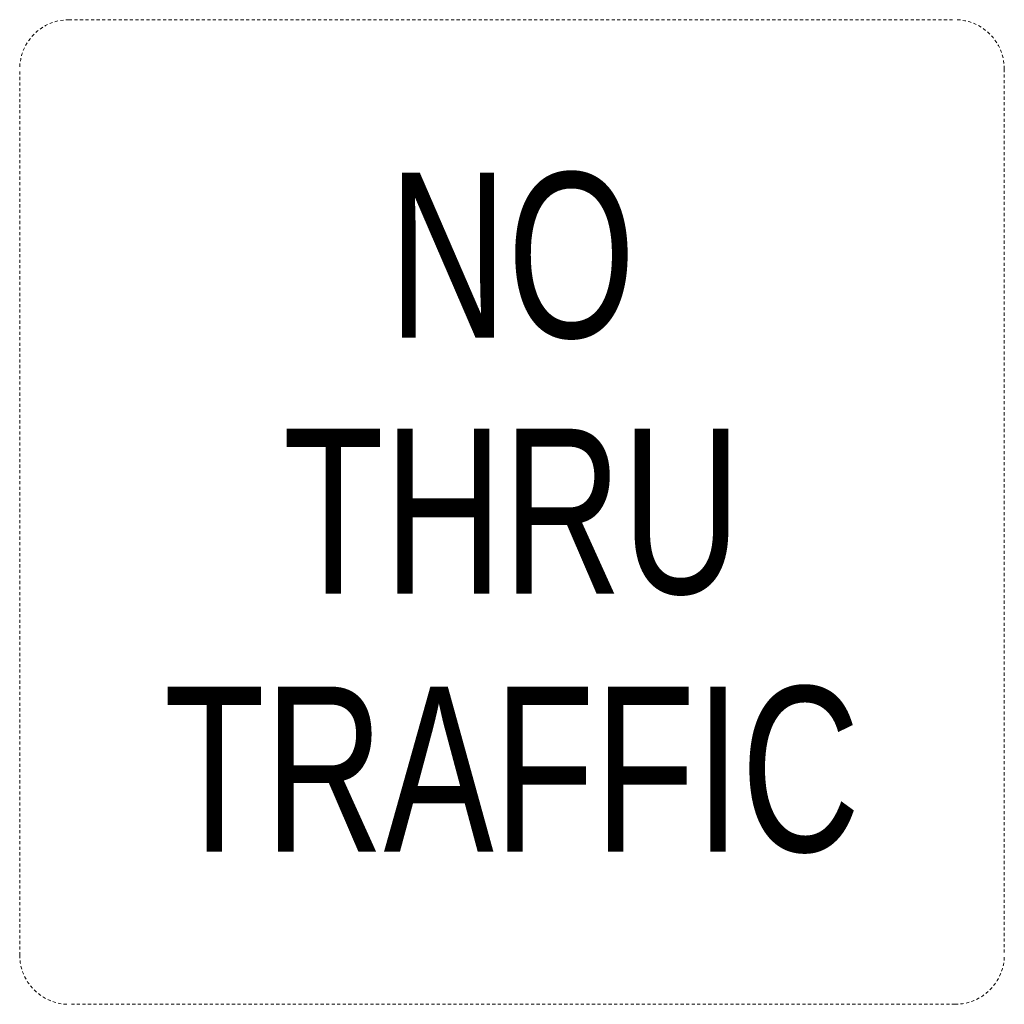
# Model space of a CAD drawing. Header units: feet. Extents: x 2241205 to 2250852, y 595253 to 597159.
# Tile 2 of 32: x 2245041 to 2245081, y 595590 to 595630. Entities that reach past the tile are written whole.
import ezdxf
from ezdxf.enums import TextEntityAlignment as Align

# ---------------------------------------------------------------- set-up
doc = ezdxf.new("R2010")
doc.units = ezdxf.units.FT
doc.header["$MEASUREMENT"] = 0
doc.linetypes.add('HIDDEN2', pattern=[0.1875, 0.125, -0.0625])
doc.layers.add('SN_X_Public', color=3, linetype='Continuous')
doc.styles.add('Straight-Normal', font='font30.shx', dxfattribs={"height": 0.14})

msp = doc.modelspace()

# ---------------------------------------------------------------- linework, layer by layer
at = {"layer": 'SN_X_Public', "linetype": 'HIDDEN2', "lineweight": 13}
for p, q in [((2245043.29, 595629.916), (2245079.29, 595629.916)), ((2245041.29, 595591.916), (2245041.29, 595627.916)), ((2245081.29, 595627.916), (2245081.29, 595591.916)), ((2245041.29, 595591.916), (2245041.29, 595591.916)), ((2245079.29, 595589.916), (2245043.29, 595589.916))]:
    msp.add_line(p, q, dxfattribs=at)
for centre, major_axis, start_param, end_param in [((2245043.29, 595627.916), (-1.414, 1.414), -0.785398, 0.785398), ((2245079.29, 595627.916), (1.414, 1.414), 5.497787, 7.068583), ((2245043.29, 595591.916), (1.414, 1.414), 2.356194, 3.926991), ((2245079.29, 595591.916), (-1.414, 1.414), 2.356194, 3.926991)]:
    msp.add_ellipse(centre, major_axis=major_axis, ratio=1, start_param=start_param, end_param=end_param, dxfattribs=at)

# ---------------------------------------------------------------- texts
at = {"layer": 'SN_X_Public', "linetype": 'Continuous', "lineweight": 13, "style": 'Straight-Normal'}
for s, width, p in [('NO', 0.746767, (2245061.29, 595620.35)), ('THRU', 0.747761, (2245061.29, 595609.95)), ('TRAFFIC', 0.747761, (2245061.29, 595599.471))]:
    msp.add_text(s, height=6.7, dxfattribs=dict(at, width=width)).set_placement(p, align=Align.MIDDLE_CENTER)

doc.saveas('drawing.dxf')
